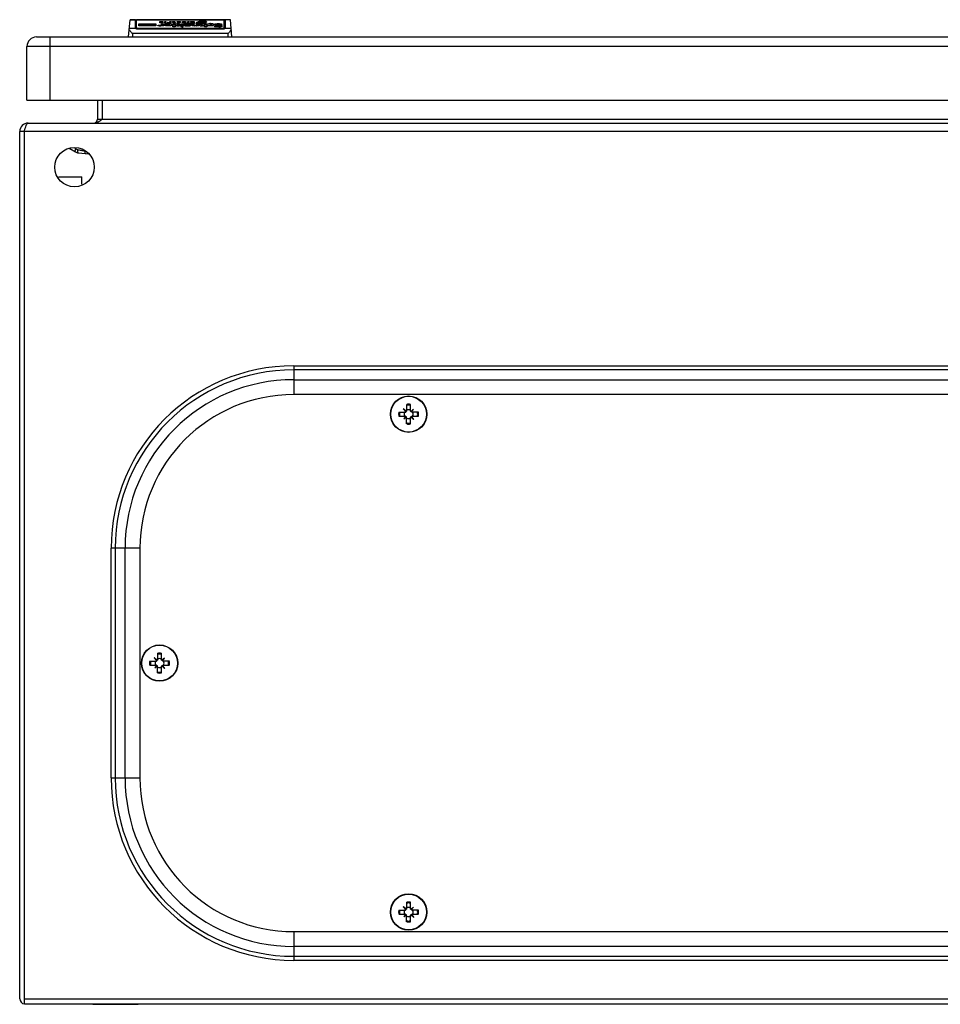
# Model space of a CAD drawing. Header units: millimetres. Extents: x 75 to 575, y 321 to 578.
# Tile 1 of 2: x 75 to 315, y 321 to 578. Entities that reach past the tile are written whole.
import ezdxf

# ---------------------------------------------------------------- set-up
doc = ezdxf.new("R2010")
doc.units = ezdxf.units.MM
doc.header["$LTSCALE"] = 58.267283
doc.layers.get('0').update_dxf_attribs({"linetype": 'CONTINUOUS'})
for name, color, linetype in [('00_COMPONENTS_7', 7, 'CONTINUOUS'), ('PART', 7, 'CONTINUOUS'), ('PART_1', 7, 'CONTINUOUS')]:
    doc.layers.add(name, color=color, linetype=linetype)

msp = doc.modelspace()

# ---------------------------------------------------------------- linework, layer by layer
at = {"color": 7, "linetype": 'Continuous'}
for p, q in [((103.17, 573.18), (103.56, 577.68)), ((103.56, 577.68), (128.12, 577.68)), ((104.97, 577.61), (103.56, 577.61)), ((104.97, 575.53), (104.97, 577.68)), ((105.22, 575.33), (105.22, 577.68)), ((128.12, 577.61), (105.22, 577.61)), ((105.86, 576.05), (105.86, 576.63)), ((105.86, 576.63), (110.26, 576.63)), ((110.26, 576.22), (105.86, 576.22)), ((110.26, 576.05), (105.86, 576.05)), ((110.26, 576.63), (110.26, 576.05)), ((111.02, 576.26), (111.02, 576.06)), ((111.02, 576.26), (111.33, 576.23)), ((111.33, 577.22), (111.69, 577.23)), ((111.33, 577.13), (111.33, 577.22)), ((111.59, 577.15), (111.33, 577.13)), ((111.33, 576.89), (111.33, 576.99)), ((111.33, 576.99), (111.64, 576.96)), ((111.59, 576.88), (111.33, 576.89)), ((111.33, 576.05), (111.33, 576.23)), ((111.64, 576.96), (111.64, 576.88)), ((111.64, 576.96), (111.74, 576.96)), ((111.69, 577.15), (111.69, 577.23)), ((111.74, 576.05), (111.69, 576.17)), ((111.74, 576.88), (111.74, 576.96)), ((111.74, 576.05), (111.74, 576.63)), ((111.74, 576.63), (112.35, 576.63)), ((112.35, 576.22), (111.74, 576.22)), ((112.35, 576.05), (111.74, 576.05)), ((111.94, 577.05), (111.94, 576.91)), ((112.35, 576.63), (112.35, 576.05)), ((112.61, 576.44), (112.61, 576.55)), ((112.61, 576.38), (113.89, 576.39)), ((112.61, 576.33), (112.61, 576.38)), ((112.66, 576.89), (112.66, 577.22)), ((112.66, 577.22), (112.92, 577.22)), ((112.92, 576.89), (112.66, 576.89)), ((112.66, 576.76), (112.66, 576.83)), ((112.66, 576.83), (112.92, 576.83)), ((112.81, 576.76), (112.66, 576.76)), ((112.92, 576.8), (112.81, 576.76)), ((112.92, 577.22), (112.92, 576.89)), ((112.92, 576.83), (112.92, 576.8)), ((113.17, 576.07), (113.17, 576.28)), ((113.89, 576.28), (113.17, 576.28)), ((113.37, 576.52), (113.22, 576.52)), ((113.37, 576.92), (113.53, 576.99)), ((113.48, 576.65), (113.48, 576.52)), ((113.53, 576.99), (113.53, 576.88)), ((113.53, 576.99), (113.73, 576.96)), ((113.53, 576.17), (113.53, 576.04)), ((113.73, 576.89), (113.73, 576.96)), ((113.89, 576.07), (113.89, 576.39)), ((113.94, 576.89), (113.94, 577.22)), ((113.94, 577.22), (114.19, 577.22)), ((114.19, 576.89), (113.94, 576.89)), ((114.19, 577.22), (114.19, 576.89)), ((114.5, 576.38), (114.5, 576.31)), ((114.65, 577.22), (114.96, 577.23)), ((114.65, 577.13), (114.65, 577.22)), ((114.91, 577.15), (114.65, 577.13)), ((114.7, 576.89), (114.7, 576.96)), ((114.7, 576.96), (115.01, 576.96)), ((115.01, 576.89), (114.7, 576.89)), ((114.7, 575.78), (114.7, 576.63)), ((114.7, 576.63), (115.32, 576.63)), ((115.32, 576.22), (114.7, 576.22)), ((115.01, 577.12), (114.91, 577.15)), ((114.96, 577.13), (114.96, 577.23)), ((115.01, 576.81), (115.01, 577.12)), ((115.42, 576.94), (115.01, 576.81)), ((115.27, 577.1), (115.27, 576.89)), ((115.27, 576.96), (115.42, 576.94)), ((115.32, 576.6), (115.78, 576.65)), ((115.32, 576.63), (115.32, 575.78)), ((115.32, 576.2), (115.62, 576.18)), ((115.78, 576.04), (115.32, 576.07)), ((115.62, 576.05), (115.62, 576.18)), ((115.78, 576.5), (115.78, 576.65)), ((115.88, 577.22), (116.24, 577.23)), ((115.88, 577.13), (115.88, 577.22)), ((116.24, 577.15), (115.88, 577.13)), ((115.93, 576.89), (115.93, 576.99)), ((115.93, 576.99), (116.24, 576.96)), ((116.18, 576.88), (115.93, 576.89)), ((116.03, 576.36), (116.03, 576.05)), ((116.24, 577.15), (116.24, 577.23)), ((116.49, 577.09), (116.24, 577.15)), ((116.24, 576.88), (116.24, 576.96)), ((116.49, 576.89), (116.49, 577.09)), ((116.64, 576.36), (116.64, 576.33)), ((116.75, 577.09), (116.75, 577.02)), ((116.8, 576.05), (116.8, 576.63)), ((116.8, 576.63), (117.41, 576.63)), ((117.41, 576.22), (116.8, 576.22)), ((117.41, 576.05), (116.8, 576.05)), ((117.21, 577.07), (117.92, 577.07)), ((117.26, 577.2), (117.67, 577.23)), ((117.26, 577.12), (117.26, 577.2)), ((117.62, 577.15), (117.26, 577.12)), ((117.31, 575.99), (117.31, 575.8)), ((117.31, 575.99), (117.46, 575.94)), ((117.41, 576.63), (117.41, 576.05)), ((117.46, 577.01), (117.46, 576.9)), ((117.46, 577.01), (117.62, 576.96)), ((117.92, 577.01), (117.46, 577.01)), ((117.46, 575.94), (117.46, 575.91)), ((117.72, 577.15), (117.62, 577.15)), ((117.62, 576.96), (117.62, 576.88)), ((117.62, 576.96), (117.77, 576.96)), ((117.62, 576.44), (117.62, 576.55)), ((117.62, 576.31), (117.62, 576.38)), ((117.62, 576.38), (118.89, 576.38)), ((117.67, 577.15), (117.67, 577.23)), ((117.77, 576.96), (117.92, 577.01)), ((117.77, 576.96), (117.77, 576.88)), ((117.92, 576.9), (117.92, 577.07)), ((118.18, 576.07), (118.18, 576.28)), ((118.84, 576.28), (118.18, 576.28)), ((118.38, 576.52), (118.28, 576.52)), ((118.48, 576.65), (118.48, 576.52)), ((118.53, 576.17), (118.53, 576.04)), ((118.64, 576.72), (118.64, 577.22)), ((118.64, 577.22), (118.89, 577.22)), ((118.89, 576.8), (118.64, 576.8)), ((118.89, 576.72), (118.64, 576.72)), ((118.84, 576.28), (118.84, 576.05)), ((118.89, 577.22), (118.89, 576.72)), ((118.89, 576.05), (118.89, 576.38)), ((119.35, 577.15), (119.35, 577.22)), ((119.35, 577.22), (120.27, 577.22)), ((120.02, 577.15), (119.35, 577.15)), ((119.35, 576.72), (119.35, 576.8)), ((119.35, 576.8), (120.27, 576.8)), ((120.27, 576.72), (119.35, 576.72)), ((119.4, 576.92), (119.4, 577.01)), ((119.4, 577.01), (120.02, 577.01)), ((120.02, 576.92), (119.4, 576.92)), ((119.51, 576.39), (119.51, 576.33)), ((119.71, 576.22), (119.71, 576.63)), ((119.71, 576.63), (120.27, 576.63)), ((120.27, 576.22), (119.71, 576.22)), ((120.02, 576.72), (120.02, 577.15)), ((120.27, 577.22), (120.27, 576.72)), ((120.27, 576.05), (120.27, 576.63)), ((120.48, 576.18), (120.48, 576.04)), ((120.48, 576.18), (120.63, 576.18)), ((120.63, 576.18), (120.94, 576.28)), ((120.63, 576.18), (120.63, 576.06)), ((120.83, 576.76), (120.83, 576.88)), ((120.83, 576.88), (121.34, 576.88)), ((120.94, 576.92), (120.99, 577.01)), ((121.45, 576.92), (120.94, 576.92)), ((120.94, 576.05), (120.94, 576.54)), ((121.55, 576.05), (120.94, 576.05)), ((120.99, 577.01), (120.99, 576.92)), ((120.99, 577.01), (121.45, 577.01)), ((121.55, 577.07), (121.14, 577.07)), ((121.29, 576.8), (121.24, 576.72)), ((121.24, 576.72), (121.24, 576.55)), ((121.24, 576.72), (121.86, 576.72)), ((121.7, 576.8), (121.29, 576.8)), ((121.34, 576.88), (121.45, 576.92)), ((121.34, 576.88), (121.34, 576.8)), ((121.45, 577.01), (121.55, 577.04)), ((121.45, 577.01), (121.45, 576.8)), ((121.55, 576.8), (121.55, 577.07)), ((121.8, 576.54), (121.55, 576.54)), ((121.55, 576.46), (121.55, 576.05)), ((121.86, 576.96), (121.7, 576.8)), ((121.75, 576.46), (122.37, 576.51)), ((121.75, 576.23), (121.75, 576.46)), ((121.86, 576.54), (121.86, 576.72)), ((122.37, 576.09), (122.12, 576.07)), ((122.37, 576.05), (122.37, 576.51)), ((122.47, 577.34), (122.47, 577.17)), ((122.47, 577.34), (122.88, 577.34)), ((122.57, 577.07), (122.57, 576.65)), ((122.62, 576.18), (122.62, 576.05)), ((122.88, 576.86), (122.83, 576.81)), ((122.83, 576.81), (122.83, 576.69)), ((122.83, 576.81), (123.13, 576.8)), ((122.88, 577.18), (122.88, 577.34)), ((123.24, 576.86), (122.88, 576.86)), ((123.08, 577.18), (122.93, 577.18)), ((122.98, 577.01), (122.93, 576.94)), ((122.93, 576.94), (122.93, 576.86)), ((122.93, 576.94), (123.39, 576.92)), ((123.39, 577.01), (122.98, 577.01)), ((122.98, 575.78), (122.98, 576.63)), ((122.98, 576.63), (123.59, 576.63)), ((123.59, 576.22), (122.98, 576.22)), ((123.08, 577.18), (123.08, 577.01)), ((123.49, 577.04), (123.39, 577.01)), ((123.49, 577.12), (123.49, 577.04)), ((123.59, 576.63), (123.59, 575.78)), ((123.75, 576.47), (123.75, 576.59)), ((124.21, 576.51), (123.75, 576.47)), ((123.8, 576.07), (123.8, 576.23)), ((123.8, 576.23), (124.26, 576.18)), ((124.46, 576.04), (123.8, 576.07)), ((124.26, 576.05), (124.26, 576.18)), ((124.41, 576.65), (124.41, 576.49)), ((124.82, 576.34), (124.82, 576.06)), ((125.43, 576.38), (125.43, 576.3)), ((125.53, 576.38), (125.53, 576.43)), ((125.69, 576.22), (125.53, 576.38)), ((125.64, 575.86), (125.69, 576.02)), ((125.69, 575.84), (125.69, 576.02)), ((126.25, 576.41), (126.25, 576.13)), ((126.71, 576.47), (126.56, 576.47)), ((126.61, 576.65), (126.61, 576.47)), ((126.61, 575.94), (126.86, 575.97)), ((126.61, 575.94), (126.61, 575.78)), ((126.86, 575.79), (126.86, 576.01)), ((127.27, 576.23), (127.27, 575.83)), ((127.53, 576.55), (127.48, 576.38)), ((127.58, 576.07), (127.58, 575.99)), ((128.12, 575.33), (128.12, 577.68)), ((129.77, 577.68), (128.12, 577.68)), ((128.37, 577.68), (128.37, 575.53)), ((129.78, 577.61), (128.37, 577.61)), ((130.17, 573.18), (129.77, 577.68)), ((103.37, 575.48), (104.99, 575.48)), ((104.17, 574.05), (104.17, 573.18)), ((129.17, 574.05), (104.17, 574.05)), ((105.25, 575.48), (128.08, 575.48)), ((105.57, 575.4), (105.57, 575.25)), ((127.77, 575.4), (105.57, 575.4)), ((105.57, 575.25), (127.77, 575.25)), ((115.32, 575.78), (114.7, 575.78)), ((116.8, 575.81), (116.8, 575.89)), ((116.9, 575.78), (116.8, 575.81)), ((117.05, 575.78), (116.9, 575.78)), ((123.59, 575.78), (122.98, 575.78)), ((126.76, 575.78), (126.45, 575.78)), ((127.77, 575.25), (127.77, 575.4)), ((128.35, 575.48), (129.97, 575.48)), ((129.17, 573.18), (129.17, 574.05)), ((87.8, 544.03), (87.8, 544.04)), ((87.81, 544.03), (89.29, 543.17)), ((90.1, 542.91), (92.74, 542.66)), ((91.83, 543.3), (91.83, 543.31)), ((92.47, 542.68), (92.49, 542.95)), ((93.85, 320.57), (105.69, 320.57))]:
    msp.add_line(p, q, dxfattribs=at)
msp.add_lwpolyline([(87.8, 544.03), (87.84, 544.01), (87.94, 543.95)], dxfattribs=at)
for centre, radius, start, end in [((117.63, 577.77), 0.896, 256.948, 258.528), ((117.75, 577.99), 1.1, 279.1817, 280.1245), ((118.38, 571.26), 4.97, 84.0152, 84.692), ((118.65, 578.56), 2.52, 274.3698, 275.5382), ((120.7, 581.63), 5.6, 265.5588, 266.6204), ((121.5, 578.12), 2.08, 254.4247, 254.7894), ((121.55, 580.54), 4.01, 268.5658, 270.0288), ((122.5, 573.49), 3.44, 105.8641, 106.0442), ((122.48, 573.53), 3.39, 103.5921, 105.8683), ((122.48, 573.56), 3.37, 102.6869, 103.5924), ((121.8, 579.94), 3.41, 270.0009, 270.8652), ((122.68, 581.51), 5.47, 266.7554, 267.8388), ((121.94, 577.01), 0.725, 327.916, 330.3794), ((122.57, 580.48), 3.83, 269.9507, 271.6124), ((121.71, 580.41), 3.89, 286.7064, 287.2815), ((121.7, 580.48), 3.95, 287.2834, 288.3231), ((121.66, 580.58), 4.06, 288.3276, 290.5533), ((121.62, 580.69), 4.17, 290.5511, 291.2438), ((118.17, 525.74), 51.04, 80.8914, 81.5299), ((126.49, 582.59), 6.82, 272.3093, 273.1792), ((131.11, 606.25), 30.67, 262.0446, 262.6962), ((89.82, 547.12), 3.68, 236.8301, 240.0076), ((90.29, 544.9), 2, 240, 264.5), ((91.31, 540.01), 3.33, 80.0845, 81.0318)]:
    msp.add_arc(centre, radius, start, end, dxfattribs=at)
for centre, major_axis, start_param, end_param in [((105.57, 577.35), (0.6, 0), 2.216036, 3.141593), ((127.77, 577.35), (0.6, 0), 0, 0.923126), ((105.57, 575.53), (0.6, 0), -3.141593, -2.886514), ((105.57, 575.53), (0.35, 0), -3.141593, -2.694273), ((127.77, 575.53), (0.35, 0), -0.44732, 0), ((127.77, 575.53), (0.6, 0), -0.255078, 0)]:
    msp.add_ellipse(centre, major_axis=major_axis, ratio=0.315556, start_param=start_param, end_param=end_param, dxfattribs=at)
for points, knots in [([(110.82, 576.1), (110.84, 576.13), (110.87, 576.18), (110.94, 576.24), (110.99, 576.26), (111.02, 576.26)], [0, 0, 0, 0, 0.393216, 0.627187, 1, 1, 1, 1]), ([(111.18, 576.04), (111.14, 576.04), (111.09, 576.05), (111.03, 576.06), (110.98, 576.06), (110.93, 576.07), (110.89, 576.08), (110.86, 576.08), (110.84, 576.09), (110.83, 576.09), (110.82, 576.1), (110.82, 576.1)], [0, 0, 0, 0, 0.275198, 0.411287, 0.545786, 0.677797, 0.805327, 0.865946, 0.922448, 0.970561, 1, 1, 1, 1]), ([(111.18, 576.04), (111.24, 576.04), (111.35, 576.05), (111.48, 576.07), (111.58, 576.09), (111.64, 576.11), (111.69, 576.14), (111.69, 576.17)], [0, 0, 0, 0, 0.318153, 0.618139, 0.752823, 0.866859, 1, 1, 1, 1]), ([(111.33, 576.23), (111.4, 576.24), (111.51, 576.25), (111.64, 576.29), (111.73, 576.35), (111.74, 576.4), (111.74, 576.43)], [0, 0, 0, 0, 0.3931, 0.686451, 0.86749, 1, 1, 1, 1]), ([(111.94, 577.05), (111.94, 577.06), (111.94, 577.08), (111.92, 577.1), (111.89, 577.12), (111.82, 577.14), (111.72, 577.15), (111.63, 577.15), (111.59, 577.15)], [0, 0, 0, 0, 0.053888, 0.119201, 0.210176, 0.334206, 0.65187, 1, 1, 1, 1]), ([(111.95, 576.9), (111.92, 576.9), (111.8, 576.88), (111.68, 576.88), (111.59, 576.88)], [0, 0, 0, 0, 0.237576, 1, 1, 1, 1]), ([(111.69, 577.23), (111.76, 577.23), (111.88, 577.23), (112.04, 577.19), (112.15, 577.13), (112.19, 577.08), (112.2, 577.05)], [0, 0, 0, 0, 0.371196, 0.665987, 0.860433, 1, 1, 1, 1]), ([(111.74, 576.96), (111.79, 576.96), (111.86, 576.99), (111.92, 577.03), (111.94, 577.05)], [0, 0, 0, 0, 0.603146, 1, 1, 1, 1]), ([(112.2, 577.05), (112.2, 577.04), (112.18, 576.99), (112.09, 576.93), (112, 576.91), (111.95, 576.9)], [0, 0, 0, 0, 0.145899, 0.465865, 1, 1, 1, 1]), ([(112.61, 576.55), (112.67, 576.57), (112.8, 576.61), (113.09, 576.64), (113.32, 576.65), (113.48, 576.65)], [0, 0, 0, 0, 0.213482, 0.462386, 1, 1, 1, 1]), ([(113.22, 576.52), (113.17, 576.52), (113.06, 576.51), (112.86, 576.49), (112.71, 576.46), (112.61, 576.44)], [0, 0, 0, 0, 0.266361, 0.518251, 1, 1, 1, 1]), ([(113.17, 576.07), (113.09, 576.08), (112.94, 576.1), (112.78, 576.15), (112.68, 576.2), (112.64, 576.24), (112.61, 576.28), (112.61, 576.31), (112.61, 576.33)], [0, 0, 0, 0, 0.368857, 0.665365, 0.776534, 0.864475, 0.936028, 1, 1, 1, 1]), ([(113.53, 576.17), (113.48, 576.17), (113.39, 576.17), (113.28, 576.19), (113.22, 576.21), (113.18, 576.24), (113.17, 576.26), (113.17, 576.28)], [0, 0, 0, 0, 0.365499, 0.68177, 0.79665, 0.881126, 1, 1, 1, 1]), ([(113.53, 576.04), (113.5, 576.04), (113.38, 576.05), (113.26, 576.06), (113.17, 576.07)], [0, 0, 0, 0, 0.254767, 1, 1, 1, 1]), ([(113.58, 576.88), (113.56, 576.88), (113.52, 576.88), (113.47, 576.89), (113.43, 576.9), (113.4, 576.91), (113.39, 576.91), (113.37, 576.92), (113.37, 576.92)], [0, 0, 0, 0, 0.294635, 0.578579, 0.712734, 0.836348, 0.938736, 1, 1, 1, 1]), ([(113.89, 576.39), (113.84, 576.44), (113.72, 576.49), (113.55, 576.52), (113.43, 576.52), (113.37, 576.52)], [0, 0, 0, 0, 0.377008, 0.668643, 1, 1, 1, 1]), ([(114.5, 576.38), (114.5, 576.4), (114.48, 576.44), (114.42, 576.5), (114.32, 576.54), (114.18, 576.58), (114.02, 576.61), (113.79, 576.64), (113.6, 576.65), (113.48, 576.65)], [0, 0, 0, 0, 0.053594, 0.12356, 0.222797, 0.351564, 0.501125, 0.662453, 1, 1, 1, 1]), ([(113.53, 576.17), (113.57, 576.17), (113.66, 576.17), (113.78, 576.2), (113.86, 576.24), (113.89, 576.28)], [0, 0, 0, 0, 0.355569, 0.644256, 1, 1, 1, 1]), ([(113.89, 576.06), (113.86, 576.06), (113.74, 576.05), (113.62, 576.04), (113.53, 576.04)], [0, 0, 0, 0, 0.245695, 1, 1, 1, 1]), ([(113.94, 576.92), (113.91, 576.92), (113.79, 576.89), (113.67, 576.88), (113.58, 576.88)], [0, 0, 0, 0, 0.224312, 1, 1, 1, 1]), ([(113.73, 576.96), (113.76, 576.96), (113.82, 576.97), (113.88, 576.99), (113.91, 577.02), (113.93, 577.04), (113.94, 577.06), (113.94, 577.07)], [0, 0, 0, 0, 0.384913, 0.610497, 0.77494, 0.896424, 1, 1, 1, 1]), ([(114.28, 576.13), (114.22, 576.15), (114.09, 576.18), (113.95, 576.2), (113.88, 576.21)], [0, 0, 0, 0, 0.46886, 1, 1, 1, 1]), ([(114.5, 576.31), (114.5, 576.3), (114.49, 576.27), (114.46, 576.22), (114.41, 576.19), (114.3, 576.14), (114.13, 576.09), (113.97, 576.07), (113.89, 576.06)], [0, 0, 0, 0, 0.060832, 0.131197, 0.221108, 0.336516, 0.638501, 1, 1, 1, 1]), ([(114.96, 577.23), (115, 577.23), (115.08, 577.22), (115.17, 577.19), (115.22, 577.17), (115.25, 577.14), (115.27, 577.12), (115.27, 577.1)], [0, 0, 0, 0, 0.363978, 0.666319, 0.780752, 0.870364, 1, 1, 1, 1]), ([(115.32, 576.46), (115.33, 576.47), (115.37, 576.49), (115.44, 576.5), (115.53, 576.5), (115.59, 576.51), (115.62, 576.51)], [0, 0, 0, 0, 0.162817, 0.415388, 0.703776, 1, 1, 1, 1]), ([(116.03, 576.36), (116.03, 576.38), (116.02, 576.43), (115.93, 576.48), (115.79, 576.5), (115.68, 576.51), (115.62, 576.51)], [0, 0, 0, 0, 0.121624, 0.306754, 0.619534, 1, 1, 1, 1]), ([(115.62, 576.18), (115.69, 576.18), (115.78, 576.19), (115.89, 576.21), (115.96, 576.24), (116.02, 576.29), (116.03, 576.34), (116.03, 576.36)], [0, 0, 0, 0, 0.403239, 0.570933, 0.699996, 0.871356, 1, 1, 1, 1]), ([(115.78, 576.65), (115.89, 576.65), (116.1, 576.64), (116.38, 576.58), (116.56, 576.49), (116.63, 576.4), (116.64, 576.36)], [0, 0, 0, 0, 0.366883, 0.664195, 0.861459, 1, 1, 1, 1]), ([(115.78, 576.04), (115.8, 576.04), (115.88, 576.04), (115.97, 576.04), (116.03, 576.05)], [0, 0, 0, 0, 0.252786, 1, 1, 1, 1]), ([(116.03, 576.05), (116.12, 576.06), (116.26, 576.08), (116.43, 576.13), (116.55, 576.2), (116.62, 576.28), (116.64, 576.33)], [0, 0, 0, 0, 0.372545, 0.591494, 0.759132, 1, 1, 1, 1]), ([(116.42, 576.14), (116.39, 576.15), (116.27, 576.19), (116.14, 576.21), (116.03, 576.22)], [0, 0, 0, 0, 0.208079, 1, 1, 1, 1]), ([(116.49, 576.89), (116.47, 576.89), (116.37, 576.88), (116.26, 576.88), (116.18, 576.88)], [0, 0, 0, 0, 0.24253, 1, 1, 1, 1]), ([(116.24, 577.23), (116.3, 577.23), (116.39, 577.22), (116.51, 577.21), (116.59, 577.19), (116.66, 577.17), (116.71, 577.15), (116.74, 577.12), (116.75, 577.1), (116.75, 577.09)], [0, 0, 0, 0, 0.341316, 0.50328, 0.652146, 0.778987, 0.87627, 0.945686, 1, 1, 1, 1]), ([(116.24, 576.96), (116.26, 576.96), (116.29, 576.96), (116.36, 576.96), (116.41, 576.97), (116.46, 577), (116.49, 577.02), (116.49, 577.04), (116.49, 577.05)], [0, 0, 0, 0, 0.19705, 0.387446, 0.631654, 0.798378, 0.909116, 1, 1, 1, 1]), ([(116.75, 577.02), (116.75, 577.01), (116.74, 576.97), (116.68, 576.94), (116.6, 576.91), (116.53, 576.9), (116.49, 576.89)], [0, 0, 0, 0, 0.137351, 0.328389, 0.620176, 1, 1, 1, 1]), ([(116.8, 575.89), (116.86, 575.93), (117.03, 575.98), (117.21, 575.99), (117.31, 575.99)], [0, 0, 0, 0, 0.411288, 1, 1, 1, 1]), ([(117.43, 576.9), (117.39, 576.91), (117.33, 576.93), (117.25, 576.97), (117.21, 577.02), (117.21, 577.05), (117.21, 577.07)], [0, 0, 0, 0, 0.377088, 0.645926, 0.838471, 1, 1, 1, 1]), ([(117.56, 576.88), (117.55, 576.88), (117.52, 576.88), (117.48, 576.89), (117.45, 576.89)], [0, 0, 0, 0, 0.259245, 1, 1, 1, 1]), ([(117.92, 576.9), (117.9, 576.89), (117.78, 576.88), (117.66, 576.88), (117.56, 576.88)], [0, 0, 0, 0, 0.238279, 1, 1, 1, 1]), ([(117.62, 576.55), (117.67, 576.57), (117.81, 576.61), (118.1, 576.64), (118.33, 576.65), (118.48, 576.65)], [0, 0, 0, 0, 0.213482, 0.462386, 1, 1, 1, 1]), ([(118.28, 576.52), (118.22, 576.52), (118, 576.51), (117.78, 576.47), (117.62, 576.44)], [0, 0, 0, 0, 0.268757, 1, 1, 1, 1]), ([(117.62, 576.31), (117.62, 576.3), (117.62, 576.27), (117.65, 576.23), (117.69, 576.19), (117.79, 576.14), (117.96, 576.1), (118.1, 576.08), (118.17, 576.07)], [0, 0, 0, 0, 0.062322, 0.133539, 0.223098, 0.337067, 0.636439, 1, 1, 1, 1]), ([(117.67, 577.23), (117.73, 577.23), (117.86, 577.21), (118.01, 577.19), (118.1, 577.15), (118.15, 577.12), (118.17, 577.09), (118.18, 577.06), (118.18, 577.05)], [0, 0, 0, 0, 0.355432, 0.665062, 0.784525, 0.87486, 0.942631, 1, 1, 1, 1]), ([(117.92, 577.07), (117.91, 577.08), (117.85, 577.12), (117.78, 577.15), (117.72, 577.15)], [0, 0, 0, 0, 0.189905, 1, 1, 1, 1]), ([(118.18, 577.05), (118.18, 577.04), (118.17, 577), (118.12, 576.96), (118.04, 576.92), (117.98, 576.91), (117.94, 576.9)], [0, 0, 0, 0, 0.149891, 0.339697, 0.61815, 1, 1, 1, 1]), ([(118.17, 576.07), (118.21, 576.06), (118.34, 576.05), (118.48, 576.04), (118.59, 576.04)], [0, 0, 0, 0, 0.244324, 1, 1, 1, 1]), ([(118.53, 576.17), (118.49, 576.17), (118.4, 576.17), (118.29, 576.19), (118.22, 576.21), (118.19, 576.24), (118.18, 576.26), (118.18, 576.28)], [0, 0, 0, 0, 0.365499, 0.68177, 0.79665, 0.881126, 1, 1, 1, 1]), ([(118.89, 576.38), (118.85, 576.43), (118.74, 576.49), (118.56, 576.52), (118.44, 576.52), (118.38, 576.52)], [0, 0, 0, 0, 0.354239, 0.65228, 1, 1, 1, 1]), ([(118.48, 576.65), (118.6, 576.65), (118.84, 576.63), (119.11, 576.6), (119.31, 576.55), (119.42, 576.51), (119.49, 576.46), (119.51, 576.41), (119.51, 576.39)], [0, 0, 0, 0, 0.328186, 0.634941, 0.767206, 0.872849, 0.946932, 1, 1, 1, 1]), ([(118.53, 576.17), (118.58, 576.17), (118.66, 576.17), (118.76, 576.19), (118.83, 576.23), (118.84, 576.27), (118.84, 576.28)], [0, 0, 0, 0, 0.384265, 0.694124, 0.877114, 1, 1, 1, 1]), ([(118.59, 576.04), (118.65, 576.04), (118.74, 576.04), (118.82, 576.05), (118.84, 576.05)], [0, 0, 0, 0, 0.753062, 1, 1, 1, 1]), ([(118.89, 576.05), (118.98, 576.06), (119.13, 576.08), (119.32, 576.15), (119.44, 576.23), (119.49, 576.3), (119.51, 576.33)], [0, 0, 0, 0, 0.369723, 0.651193, 0.849642, 1, 1, 1, 1]), ([(119.27, 576.14), (119.25, 576.15), (119.12, 576.18), (118.99, 576.19), (118.9, 576.2)], [0, 0, 0, 0, 0.22896, 1, 1, 1, 1]), ([(120.27, 576.05), (120.2, 576.05), (120.1, 576.06), (119.97, 576.08), (119.89, 576.1), (119.81, 576.12), (119.76, 576.15), (119.72, 576.18), (119.71, 576.2), (119.71, 576.22)], [0, 0, 0, 0, 0.336085, 0.494656, 0.641283, 0.76911, 0.870824, 0.94448, 1, 1, 1, 1]), ([(120.27, 576.33), (120.27, 576.31), (120.28, 576.28), (120.31, 576.24), (120.38, 576.2), (120.44, 576.19), (120.48, 576.18)], [0, 0, 0, 0, 0.153969, 0.332282, 0.591815, 1, 1, 1, 1]), ([(120.94, 576.12), (120.85, 576.1), (120.66, 576.06), (120.47, 576.04), (120.37, 576.04)], [0, 0, 0, 0, 0.472413, 1, 1, 1, 1]), ([(121.24, 576.55), (121.21, 576.56), (121.14, 576.56), (121.04, 576.58), (120.95, 576.61), (120.88, 576.66), (120.84, 576.71), (120.83, 576.75), (120.83, 576.76)], [0, 0, 0, 0, 0.203684, 0.388965, 0.616152, 0.779397, 0.898636, 1, 1, 1, 1]), ([(120.94, 576.54), (120.98, 576.53), (121.18, 576.48), (121.39, 576.46), (121.55, 576.46)], [0, 0, 0, 0, 0.220924, 1, 1, 1, 1]), ([(121.28, 576.05), (121.25, 576.06), (121.14, 576.07), (121.03, 576.09), (120.95, 576.12)], [0, 0, 0, 0, 0.269503, 1, 1, 1, 1]), ([(121.14, 577.07), (121.32, 577.15), (121.76, 577.29), (122.21, 577.34), (122.47, 577.34)], [0, 0, 0, 0, 0.43464, 1, 1, 1, 1]), ([(121.45, 576.54), (121.43, 576.54), (121.36, 576.54), (121.29, 576.55), (121.24, 576.55)], [0, 0, 0, 0, 0.25371, 1, 1, 1, 1]), ([(121.75, 576.23), (121.75, 576.22), (121.76, 576.19), (121.8, 576.15), (121.86, 576.12), (121.93, 576.1), (122.03, 576.08), (122.17, 576.06), (122.29, 576.05), (122.37, 576.04)], [0, 0, 0, 0, 0.055511, 0.1252, 0.221093, 0.345662, 0.492958, 0.654858, 1, 1, 1, 1]), ([(122.93, 577.18), (122.81, 577.18), (122.56, 577.18), (122.27, 577.16), (122.06, 577.12), (121.95, 577.08), (121.87, 577.02), (121.86, 576.98), (121.86, 576.96)], [0, 0, 0, 0, 0.323897, 0.634204, 0.769907, 0.876596, 0.948775, 1, 1, 1, 1]), ([(122.57, 577.07), (122.52, 576.99), (122.41, 576.85), (122.15, 576.74), (121.97, 576.72), (121.86, 576.72)], [0, 0, 0, 0, 0.346147, 0.60475, 1, 1, 1, 1]), ([(122.83, 576.69), (122.76, 576.67), (122.44, 576.59), (122.11, 576.54), (121.86, 576.54)], [0, 0, 0, 0, 0.219517, 1, 1, 1, 1]), ([(122.37, 576.3), (122.37, 576.28), (122.38, 576.25), (122.44, 576.22), (122.52, 576.2), (122.59, 576.19), (122.62, 576.18)], [0, 0, 0, 0, 0.130559, 0.325187, 0.62531, 1, 1, 1, 1]), ([(122.98, 576.12), (122.9, 576.1), (122.73, 576.06), (122.56, 576.05), (122.47, 576.04)], [0, 0, 0, 0, 0.468886, 1, 1, 1, 1]), ([(123.08, 577.18), (123.08, 577.17), (123.07, 577.15), (123.04, 577.13), (122.99, 577.11), (122.92, 577.09), (122.84, 577.08), (122.72, 577.07), (122.63, 577.07), (122.57, 577.07)], [0, 0, 0, 0, 0.051619, 0.122572, 0.226478, 0.360669, 0.512654, 0.672628, 1, 1, 1, 1]), ([(122.62, 576.18), (122.69, 576.19), (122.81, 576.21), (122.93, 576.25), (122.98, 576.28)], [0, 0, 0, 0, 0.568531, 1, 1, 1, 1]), ([(122.88, 577.34), (122.96, 577.34), (123.12, 577.34), (123.31, 577.29), (123.44, 577.21), (123.48, 577.15), (123.49, 577.12)], [0, 0, 0, 0, 0.379347, 0.673856, 0.863321, 1, 1, 1, 1]), ([(123.39, 576.92), (123.38, 576.92), (123.34, 576.88), (123.28, 576.86), (123.24, 576.86)], [0, 0, 0, 0, 0.189217, 1, 1, 1, 1]), ([(123.75, 576.59), (123.75, 576.59), (123.77, 576.6), (123.79, 576.61), (123.83, 576.62), (123.89, 576.62), (123.96, 576.63), (124.05, 576.64), (124.14, 576.64), (124.26, 576.65), (124.35, 576.65), (124.41, 576.65)], [0, 0, 0, 0, 0.028828, 0.079607, 0.138852, 0.201501, 0.331116, 0.463317, 0.596722, 0.730789, 1, 1, 1, 1]), ([(124.82, 576.34), (124.82, 576.36), (124.81, 576.38), (124.77, 576.42), (124.71, 576.44), (124.63, 576.47), (124.53, 576.48), (124.39, 576.5), (124.28, 576.5), (124.21, 576.51)], [0, 0, 0, 0, 0.05336, 0.123977, 0.224575, 0.354347, 0.503992, 0.664675, 1, 1, 1, 1]), ([(124.26, 576.18), (124.32, 576.19), (124.45, 576.2), (124.6, 576.22), (124.71, 576.25), (124.77, 576.28), (124.81, 576.31), (124.82, 576.33), (124.82, 576.34)], [0, 0, 0, 0, 0.32967, 0.633637, 0.763949, 0.86928, 0.945103, 1, 1, 1, 1]), ([(125.43, 576.38), (125.43, 576.4), (125.42, 576.44), (125.35, 576.5), (125.25, 576.54), (125.12, 576.58), (124.96, 576.61), (124.72, 576.64), (124.54, 576.65), (124.41, 576.65)], [0, 0, 0, 0, 0.053594, 0.12356, 0.222797, 0.351564, 0.501125, 0.662453, 1, 1, 1, 1]), ([(124.82, 576.06), (124.79, 576.05), (124.67, 576.04), (124.55, 576.04), (124.46, 576.04)], [0, 0, 0, 0, 0.24357, 1, 1, 1, 1]), ([(125.43, 576.3), (125.38, 576.23), (125.25, 576.15), (125.03, 576.09), (124.9, 576.07), (124.82, 576.06)], [0, 0, 0, 0, 0.378604, 0.656709, 1, 1, 1, 1]), ([(125.19, 576.14), (125.16, 576.15), (125.04, 576.18), (124.92, 576.2), (124.82, 576.21)], [0, 0, 0, 0, 0.227796, 1, 1, 1, 1]), ([(125.53, 576.43), (125.53, 576.44), (125.55, 576.48), (125.59, 576.51), (125.66, 576.54), (125.76, 576.57), (125.91, 576.6), (126.08, 576.62), (126.31, 576.64), (126.49, 576.65), (126.61, 576.65)], [0, 0, 0, 0, 0.051663, 0.086978, 0.13126, 0.244913, 0.381606, 0.53013, 0.684391, 1, 1, 1, 1]), ([(125.69, 576.02), (125.84, 576), (126.14, 575.96), (126.45, 575.94), (126.61, 575.94)], [0, 0, 0, 0, 0.486303, 1, 1, 1, 1]), ([(126.25, 576.21), (126.22, 576.21), (126.12, 576.2), (126.01, 576.19), (125.94, 576.18)], [0, 0, 0, 0, 0.255338, 1, 1, 1, 1]), ([(126.25, 576.41), (126.26, 576.42), (126.3, 576.44), (126.4, 576.47), (126.49, 576.47), (126.56, 576.47)], [0, 0, 0, 0, 0.15056, 0.38475, 1, 1, 1, 1]), ([(126.25, 576.41), (126.25, 576.4), (126.26, 576.4), (126.28, 576.39), (126.31, 576.38), (126.35, 576.37), (126.4, 576.36), (126.46, 576.35), (126.53, 576.34), (126.61, 576.32), (126.73, 576.31), (126.86, 576.29), (127.04, 576.26), (127.18, 576.24), (127.27, 576.23)], [0, 0, 0, 0, 0.014532, 0.03742, 0.063913, 0.092248, 0.151872, 0.213709, 0.276836, 0.34082, 0.470477, 0.601623, 0.73376, 1, 1, 1, 1]), ([(126.83, 576.02), (126.78, 576.03), (126.69, 576.05), (126.5, 576.09), (126.35, 576.11), (126.25, 576.13)], [0, 0, 0, 0, 0.237114, 0.487658, 1, 1, 1, 1]), ([(126.61, 576.65), (126.77, 576.65), (127.08, 576.64), (127.39, 576.59), (127.53, 576.55)], [0, 0, 0, 0, 0.530236, 1, 1, 1, 1]), ([(127.48, 576.38), (127.36, 576.4), (127.1, 576.45), (126.84, 576.47), (126.71, 576.47)], [0, 0, 0, 0, 0.475476, 1, 1, 1, 1]), ([(126.86, 576.01), (126.86, 576.01), (126.86, 576.01), (126.85, 576.02), (126.84, 576.02), (126.83, 576.02)], [0, 0, 0, 0, 0.163471, 0.410922, 1, 1, 1, 1]), ([(127.58, 575.99), (127.58, 575.98), (127.57, 575.94), (127.52, 575.9), (127.45, 575.87), (127.36, 575.84), (127.25, 575.82), (127.08, 575.8), (126.95, 575.79), (126.86, 575.79)], [0, 0, 0, 0, 0.05453, 0.126195, 0.226449, 0.354518, 0.502507, 0.662551, 1, 1, 1, 1]), ([(127.27, 576.23), (127.31, 576.22), (127.38, 576.2), (127.47, 576.16), (127.54, 576.13), (127.58, 576.09), (127.58, 576.07)], [0, 0, 0, 0, 0.322561, 0.611382, 0.845393, 1, 1, 1, 1]), ([(103.34, 575.11), (103.39, 575.03), (103.52, 574.86), (103.8, 574.5), (104.02, 574.23), (104.17, 574.05)], [0, 0, 0, 0, 0.223406, 0.471313, 1, 1, 1, 1]), ([(104.99, 575.48), (105.01, 575.45), (105.09, 575.39), (105.17, 575.35), (105.22, 575.33)], [0, 0, 0, 0, 0.408872, 1, 1, 1, 1]), ([(105.22, 575.33), (105.24, 575.31), (105.35, 575.27), (105.48, 575.25), (105.57, 575.25)], [0, 0, 0, 0, 0.231508, 1, 1, 1, 1]), ([(105.57, 575.4), (105.51, 575.4), (105.4, 575.42), (105.29, 575.45), (105.25, 575.48)], [0, 0, 0, 0, 0.580192, 1, 1, 1, 1]), ([(117.05, 575.78), (117.11, 575.78), (117.21, 575.78), (117.34, 575.8), (117.41, 575.83), (117.45, 575.86), (117.46, 575.89), (117.46, 575.91)], [0, 0, 0, 0, 0.366032, 0.683214, 0.797706, 0.881454, 1, 1, 1, 1]), ([(126.45, 575.78), (126.38, 575.78), (126.27, 575.78), (126.12, 575.79), (126.01, 575.79), (125.9, 575.8), (125.8, 575.81), (125.72, 575.83), (125.66, 575.84), (125.64, 575.85), (125.64, 575.86)], [0, 0, 0, 0, 0.272108, 0.40747, 0.541643, 0.673481, 0.800522, 0.916273, 0.964569, 1, 1, 1, 1]), ([(127.77, 575.4), (127.83, 575.4), (127.94, 575.42), (128.05, 575.45), (128.08, 575.48)], [0, 0, 0, 0, 0.580216, 1, 1, 1, 1]), ([(127.77, 575.25), (127.8, 575.25), (127.92, 575.26), (128.04, 575.29), (128.12, 575.33)], [0, 0, 0, 0, 0.265359, 1, 1, 1, 1]), ([(128.12, 575.33), (128.17, 575.35), (128.25, 575.39), (128.33, 575.45), (128.35, 575.48)], [0, 0, 0, 0, 0.590757, 1, 1, 1, 1]), ([(130, 575.11), (129.94, 575.03), (129.82, 574.86), (129.54, 574.5), (129.32, 574.23), (129.17, 574.05)], [0, 0, 0, 0, 0.223414, 0.471327, 1, 1, 1, 1]), ([(89.29, 543.17), (89.28, 543.18), (89.26, 543.2), (89.24, 543.26), (89.24, 543.34), (89.25, 543.44), (89.28, 543.55), (89.33, 543.72), (89.39, 543.84), (89.43, 543.92)], [0, 0, 0, 0, 0.055621, 0.127325, 0.223592, 0.345765, 0.49151, 0.654342, 1, 1, 1, 1]), ([(89.91, 543.69), (89.78, 543.73), (89.61, 543.79), (89.46, 543.89), (89.43, 543.92)], [0, 0, 0, 0, 0.747904, 1, 1, 1, 1]), ([(90.1, 542.91), (90.08, 542.91), (90.05, 542.93), (90, 542.98), (89.96, 543.05), (89.93, 543.15), (89.91, 543.28), (89.9, 543.46), (89.9, 543.6), (89.91, 543.69)], [0, 0, 0, 0, 0.058222, 0.132697, 0.232076, 0.357269, 0.5051, 0.667585, 1, 1, 1, 1]), ([(91.83, 543.3), (91.51, 543.37), (90.87, 543.5), (90.23, 543.62), (89.91, 543.69)], [0, 0, 0, 0, 0.500109, 1, 1, 1, 1]), ([(91.97, 542.73), (91.95, 542.73), (91.91, 542.77), (91.87, 542.83), (91.84, 542.94), (91.82, 543.1), (91.83, 543.23), (91.83, 543.3)], [0, 0, 0, 0, 0.130116, 0.229832, 0.355448, 0.666464, 1, 1, 1, 1])]:
    msp.add_open_spline(points, degree=3, knots=knots, dxfattribs=at)
msp.add_open_spline([(89.43, 543.92), (89.27, 544.04), (89.1, 544.16), (88.94, 544.28)], degree=3, dxfattribs=at)
at = {"layer": '00_COMPONENTS_7', "color": 7, "linetype": 'Continuous'}
for p, q in [((146.27, 483.67), (146.27, 479.79)), ((146.27, 483.67), (503.27, 483.67)), ((503.27, 479.79), (146.27, 479.79)), ((175.54, 475.4), (174.88, 476.06)), ((175.75, 477.22), (175.75, 475.45)), ((176.78, 475.45), (176.78, 477.22)), ((177, 475.4), (177.51, 475.91)), ((173.91, 474.67), (173.66, 474.67)), ((173.72, 475.18), (175.49, 475.18)), ((173.72, 474.15), (175.49, 474.15)), ((175.54, 473.94), (175.02, 473.42)), ((175.45, 475.32), (175.31, 475.18)), ((175.31, 474.15), (175.45, 474.02)), ((175.45, 475.49), (175.45, 475.33)), ((175.45, 475.49), (175.61, 475.49)), ((175.45, 475.33), (175.45, 475.32)), ((175.45, 475.32), (175.54, 475.23)), ((175.45, 474.02), (175.54, 474.11)), ((175.45, 473.96), (175.45, 474.02)), ((175.45, 473.85), (175.45, 473.96)), ((175.45, 473.85), (175.56, 473.85)), ((175.49, 475.18), (175.54, 475.23)), ((175.54, 474.11), (175.49, 474.15)), ((175.54, 475.4), (175.54, 475.23)), ((175.71, 475.4), (175.54, 475.4)), ((175.54, 474.11), (175.54, 473.94)), ((175.54, 473.94), (175.71, 473.94)), ((175.62, 473.85), (175.56, 473.85)), ((175.62, 475.49), (175.61, 475.49)), ((175.75, 475.63), (175.62, 475.49)), ((175.62, 475.49), (175.71, 475.4)), ((175.62, 473.85), (175.71, 473.94)), ((175.62, 473.85), (175.75, 473.71)), ((175.71, 475.4), (175.75, 475.45)), ((175.75, 473.89), (175.71, 473.94)), ((175.75, 472.12), (175.75, 473.89)), ((176.92, 475.49), (176.78, 475.63)), ((176.78, 475.45), (176.83, 475.4)), ((176.83, 473.94), (176.78, 473.89)), ((176.78, 472.12), (176.78, 473.89)), ((176.78, 473.71), (176.92, 473.85)), ((176.92, 475.49), (176.83, 475.4)), ((177, 475.4), (176.83, 475.4)), ((176.92, 473.85), (176.83, 473.94)), ((176.83, 473.94), (177, 473.94)), ((176.98, 475.49), (176.92, 475.49)), ((176.93, 473.85), (176.92, 473.85)), ((177.09, 473.85), (176.93, 473.85)), ((177.09, 475.49), (176.98, 475.49)), ((177, 475.23), (177, 475.4)), ((177.09, 475.32), (177, 475.23)), ((177, 475.23), (177.05, 475.18)), ((177.05, 474.15), (177, 474.11)), ((177, 473.94), (177, 474.11)), ((177.09, 474.02), (177, 474.11)), ((177.66, 473.28), (177, 473.94)), ((178.82, 475.18), (177.05, 475.18)), ((177.05, 474.15), (178.82, 474.15)), ((177.09, 475.49), (177.09, 475.38)), ((177.09, 475.32), (177.09, 475.38)), ((177.23, 475.18), (177.09, 475.32)), ((177.09, 474.02), (177.23, 474.15)), ((177.09, 474.02), (177.09, 474.01)), ((177.09, 474.01), (177.09, 473.85)), ((178.63, 474.67), (178.87, 474.67)), ((102.27, 379.67), (102.27, 439.67)), ((106.15, 439.67), (102.27, 439.67)), ((106.15, 439.67), (106.15, 379.67)), ((110.75, 412.22), (110.75, 410.45)), ((111.78, 410.45), (111.78, 412.22)), ((108.91, 409.67), (108.66, 409.67)), ((108.72, 410.18), (110.49, 410.18)), ((108.72, 409.15), (110.49, 409.15)), ((110.54, 410.4), (109.88, 411.06)), ((110.54, 408.94), (110.02, 408.42)), ((110.45, 410.32), (110.31, 410.18)), ((110.31, 409.15), (110.45, 409.02)), ((110.45, 410.49), (110.45, 410.33)), ((110.45, 410.49), (110.61, 410.49)), ((110.45, 410.33), (110.45, 410.32)), ((110.45, 410.32), (110.54, 410.23)), ((110.45, 409.02), (110.54, 409.11)), ((110.45, 408.96), (110.45, 409.02)), ((110.45, 408.85), (110.45, 408.96)), ((110.45, 408.85), (110.56, 408.85)), ((110.49, 410.18), (110.54, 410.23)), ((110.54, 409.11), (110.49, 409.15)), ((110.54, 410.4), (110.54, 410.23)), ((110.71, 410.4), (110.54, 410.4)), ((110.54, 409.11), (110.54, 408.94)), ((110.54, 408.94), (110.71, 408.94)), ((110.62, 408.85), (110.56, 408.85)), ((110.62, 410.49), (110.61, 410.49)), ((110.75, 410.63), (110.62, 410.49)), ((110.62, 410.49), (110.71, 410.4)), ((110.62, 408.85), (110.71, 408.94)), ((110.62, 408.85), (110.75, 408.71)), ((110.71, 410.4), (110.75, 410.45)), ((110.75, 408.89), (110.71, 408.94)), ((110.75, 407.12), (110.75, 408.89)), ((111.92, 410.49), (111.78, 410.63)), ((111.78, 410.45), (111.83, 410.4)), ((111.83, 408.94), (111.78, 408.89)), ((111.78, 407.12), (111.78, 408.89)), ((111.78, 408.71), (111.92, 408.85)), ((111.92, 410.49), (111.83, 410.4)), ((112, 410.4), (111.83, 410.4)), ((111.92, 408.85), (111.83, 408.94)), ((111.83, 408.94), (112, 408.94)), ((111.98, 410.49), (111.92, 410.49)), ((111.93, 408.85), (111.92, 408.85)), ((112.09, 408.85), (111.93, 408.85)), ((112.09, 410.49), (111.98, 410.49)), ((112, 410.4), (112.51, 410.91)), ((112, 410.23), (112, 410.4)), ((112.09, 410.32), (112, 410.23)), ((112, 410.23), (112.05, 410.18)), ((112.05, 409.15), (112, 409.11)), ((112, 408.94), (112, 409.11)), ((112.09, 409.02), (112, 409.11)), ((112.66, 408.28), (112, 408.94)), ((113.82, 410.18), (112.05, 410.18)), ((112.05, 409.15), (113.82, 409.15)), ((112.09, 410.49), (112.09, 410.38)), ((112.09, 410.32), (112.09, 410.38)), ((112.23, 410.18), (112.09, 410.32)), ((112.09, 409.02), (112.23, 409.15)), ((112.09, 409.02), (112.09, 409.01)), ((112.09, 409.01), (112.09, 408.85)), ((113.63, 409.67), (113.87, 409.67)), ((102.27, 379.67), (106.15, 379.67)), ((175.75, 347.22), (175.75, 345.45)), ((176.78, 345.45), (176.78, 347.22)), ((173.91, 344.67), (173.66, 344.67)), ((173.72, 345.18), (175.49, 345.18)), ((175.54, 345.4), (174.88, 346.06)), ((175.45, 345.32), (175.31, 345.18)), ((175.45, 345.49), (175.45, 345.33)), ((175.45, 345.49), (175.61, 345.49)), ((175.45, 345.33), (175.45, 345.32)), ((175.45, 345.32), (175.54, 345.23)), ((175.49, 345.18), (175.54, 345.23)), ((175.54, 345.4), (175.54, 345.23)), ((175.71, 345.4), (175.54, 345.4)), ((175.62, 345.49), (175.61, 345.49)), ((175.75, 345.63), (175.62, 345.49)), ((175.62, 345.49), (175.71, 345.4)), ((175.71, 345.4), (175.75, 345.45)), ((176.92, 345.49), (176.78, 345.63)), ((176.78, 345.45), (176.83, 345.4)), ((176.92, 345.49), (176.83, 345.4)), ((177, 345.4), (176.83, 345.4)), ((176.98, 345.49), (176.92, 345.49)), ((177.09, 345.49), (176.98, 345.49)), ((177, 345.4), (177.51, 345.91)), ((177, 345.23), (177, 345.4)), ((177.09, 345.32), (177, 345.23)), ((177, 345.23), (177.05, 345.18)), ((178.82, 345.18), (177.05, 345.18)), ((177.09, 345.49), (177.09, 345.38)), ((177.09, 345.32), (177.09, 345.38)), ((177.23, 345.18), (177.09, 345.32)), ((178.63, 344.67), (178.87, 344.67)), ((173.72, 344.15), (175.49, 344.15)), ((175.54, 343.94), (175.02, 343.42)), ((175.31, 344.15), (175.45, 344.02)), ((175.45, 344.02), (175.54, 344.11)), ((175.45, 343.96), (175.45, 344.02)), ((175.45, 343.85), (175.45, 343.96)), ((175.45, 343.85), (175.56, 343.85)), ((175.54, 344.11), (175.49, 344.15)), ((175.54, 344.11), (175.54, 343.94)), ((175.54, 343.94), (175.71, 343.94)), ((175.62, 343.85), (175.56, 343.85)), ((175.62, 343.85), (175.71, 343.94)), ((175.62, 343.85), (175.75, 343.71)), ((175.75, 343.89), (175.71, 343.94)), ((175.75, 342.12), (175.75, 343.89)), ((176.83, 343.94), (176.78, 343.89)), ((176.78, 342.12), (176.78, 343.89)), ((176.78, 343.71), (176.92, 343.85)), ((176.92, 343.85), (176.83, 343.94)), ((176.83, 343.94), (177, 343.94)), ((176.93, 343.85), (176.92, 343.85)), ((177.09, 343.85), (176.93, 343.85)), ((177.05, 344.15), (177, 344.11)), ((177.09, 344.02), (177, 344.11)), ((177, 343.94), (177, 344.11)), ((177, 343.94), (177.66, 343.28)), ((177.05, 344.15), (178.82, 344.15)), ((177.09, 344.02), (177.23, 344.15)), ((177.09, 344.02), (177.09, 344.01)), ((177.09, 344.01), (177.09, 343.85)), ((146.27, 339.55), (146.27, 335.67)), ((146.27, 339.55), (503.27, 339.55)), ((503.27, 335.67), (146.27, 335.67))]:
    msp.add_line(p, q, dxfattribs=at)
for centre, radius in [((176.27, 474.67), 4.75), ((176.27, 474.67), 4.67), ((111.27, 409.67), 4.75), ((111.27, 409.67), 4.67), ((176.27, 344.67), 4.75), ((176.27, 344.67), 4.67)]:
    msp.add_circle(centre, radius, dxfattribs=at)
for centre, radius, start, end in [((146.27, 439.67), 44, 90, 180), ((146.27, 439.67), 40.12, 90, 180), ((167.95, 466.42), 11.87, 49.8549, 54.3133), ((184.41, 482.9), 11.73, 215.6598, 220.1721), ((176.27, 474.88), 2.39, 77.579, 102.421), ((176.27, 474.86), 2.17, 76.2841, 103.7159), ((176.27, 474.67), 1.17, 63.8852, 116.1148), ((184.56, 466.45), 11.8, 126.666, 129.9788), ((167.97, 483.02), 11.9, 320.0351, 323.3202), ((176.06, 474.67), 2.4, 167.5983, 179.9804), ((176.06, 474.67), 2.4, 180.0183, 192.4029), ((176.09, 474.67), 2.18, 166.3124, 179.9728), ((176.09, 474.67), 2.18, 180.0272, 193.6875), ((184.56, 466.32), 11.89, 140.0346, 143.3206), ((167.98, 482.89), 11.8, 306.6662, 309.9785), ((176.27, 474.67), 1.17, 153.8852, 206.1148), ((176.27, 474.67), 1.17, 243.8852, 296.1148), ((184.58, 482.91), 11.86, 229.8529, 234.3152), ((168.13, 466.44), 11.73, 35.6597, 40.1721), ((176.27, 474.67), 1.17, 333.8852, 26.1148), ((176.45, 474.67), 2.18, 0.0273, 13.6876), ((176.45, 474.67), 2.18, 346.3122, 359.9726), ((176.47, 474.67), 2.4, 0.0196, 12.4018), ((176.47, 474.67), 2.4, 347.5978, 359.9802), ((176.27, 474.48), 2.17, 256.286, 283.714), ((176.27, 474.46), 2.39, 257.5768, 282.4232), ((111.27, 409.88), 2.39, 77.579, 102.421), ((111.27, 409.86), 2.17, 76.2841, 103.7159), ((111.06, 409.67), 2.4, 167.5983, 179.9804), ((111.06, 409.67), 2.4, 180.0183, 192.4029), ((111.09, 409.67), 2.18, 166.3124, 179.9728), ((111.09, 409.67), 2.18, 180.0272, 193.6875), ((102.95, 401.42), 11.87, 49.8549, 54.3133), ((119.41, 417.9), 11.73, 215.6598, 220.1721), ((119.56, 401.32), 11.89, 140.0346, 143.3206), ((102.98, 417.89), 11.8, 306.6662, 309.9785), ((111.27, 409.67), 1.17, 153.8852, 206.1148), ((111.27, 409.67), 1.17, 63.8852, 116.1148), ((119.58, 417.91), 11.86, 229.8529, 234.3152), ((119.56, 401.45), 11.8, 126.666, 129.9788), ((102.97, 418.02), 11.9, 320.0351, 323.3202), ((103.13, 401.44), 11.73, 35.6597, 40.1721), ((111.27, 409.67), 1.17, 333.8852, 26.1148), ((111.45, 409.67), 2.18, 0.0273, 13.6876), ((111.45, 409.67), 2.18, 346.3122, 359.9726), ((111.47, 409.67), 2.4, 0.0196, 12.4018), ((111.47, 409.67), 2.4, 347.5978, 359.9802), ((111.27, 409.67), 1.17, 243.8852, 296.1148), ((111.27, 409.48), 2.17, 256.286, 283.714), ((111.27, 409.46), 2.39, 257.5768, 282.4232), ((146.27, 379.67), 44, 180, 270), ((146.27, 379.67), 40.12, 180, 270), ((176.27, 344.88), 2.39, 77.579, 102.421), ((176.06, 344.67), 2.4, 167.5983, 179.9804), ((176.06, 344.67), 2.4, 180.0183, 192.4029), ((176.09, 344.67), 2.18, 166.3124, 179.9728), ((176.09, 344.67), 2.18, 180.0272, 193.6875), ((167.95, 336.42), 11.87, 49.8549, 54.3133), ((184.41, 352.9), 11.73, 215.6598, 220.1721), ((176.27, 344.67), 1.17, 153.8852, 206.1148), ((176.27, 344.86), 2.17, 76.2841, 103.7159), ((176.27, 344.67), 1.17, 63.8852, 116.1148), ((184.56, 336.45), 11.8, 126.666, 129.9788), ((167.97, 353.02), 11.9, 320.0351, 323.3202), ((176.27, 344.67), 1.17, 333.8852, 26.1148), ((176.45, 344.67), 2.18, 0.0273, 13.6876), ((176.45, 344.67), 2.18, 346.3122, 359.9726), ((176.47, 344.67), 2.4, 0.0196, 12.4018), ((176.47, 344.67), 2.4, 347.5978, 359.9802), ((184.56, 336.32), 11.89, 140.0346, 143.3206), ((167.98, 352.89), 11.8, 306.6662, 309.9785), ((176.27, 344.67), 1.17, 243.8852, 296.1148), ((176.27, 344.48), 2.17, 256.286, 283.714), ((176.27, 344.46), 2.39, 257.5768, 282.4232), ((184.58, 352.91), 11.86, 229.8529, 234.3152), ((168.13, 336.44), 11.73, 35.6597, 40.1721)]:
    msp.add_arc(centre, radius, start, end, dxfattribs=at)
at = {"layer": 'PART', "color": 7, "linetype": 'Continuous'}
for p, q in [((79.17, 573.18), (569.77, 573.18)), ((82.67, 573.18), (82.67, 556.68)), ((76.67, 556.68), (76.67, 570.68)), ((572.27, 570.68), (76.67, 570.68)), ((76.67, 556.68), (572.27, 556.68))]:
    msp.add_line(p, q, dxfattribs=at)
msp.add_arc((79.17, 570.68), 2.5, 90, 180, dxfattribs=at)
at = {"layer": 'PART_1', "color": 7, "linetype": 'Continuous'}
for p, q in [((95.07, 556.68), (95.07, 551.68)), ((96.27, 556.68), (96.27, 551.68)), ((76.97, 550.68), (572.57, 550.68)), ((95.07, 551.68), (554.47, 551.68)), ((74.77, 322.02), (74.77, 548.48)), ((574.77, 548.48), (74.77, 548.48)), ((75.97, 548.48), (75.97, 320.68)), ((84.92, 536.68), (90.97, 536.68)), ((90.97, 534.72), (90.97, 536.68)), ((146.27, 487.29), (146.27, 483.67)), ((146.27, 487.29), (503.27, 487.29)), ((503.27, 486.23), (146.27, 486.23)), ((98.65, 379.67), (98.65, 439.67)), ((102.27, 439.67), (98.65, 439.67)), ((99.71, 439.67), (99.71, 379.67)), ((98.65, 379.67), (102.27, 379.67)), ((146.27, 335.67), (146.27, 332.05)), ((146.27, 333.11), (503.27, 333.11)), ((503.27, 332.05), (146.27, 332.05)), ((75.97, 322.02), (574.77, 322.02)), ((76.12, 320.67), (75.97, 320.68)), ((76.12, 320.67), (572.57, 320.67))]:
    msp.add_line(p, q, dxfattribs=at)
msp.add_circle((89.07, 539.18), 5.15, dxfattribs=at)
for centre, radius, start, end in [((76.97, 548.48), 2.2, 90, 180), ((94.07, 551.68), 1, 270, 360), ((146.27, 439.67), 47.62, 90, 180), ((146.27, 439.67), 46.56, 90, 180), ((146.27, 379.67), 47.62, 180, 270), ((146.27, 379.67), 46.56, 180, 270), ((76.12, 322.02), 1.35, 180, 263.6206)]:
    msp.add_arc(centre, radius, start, end, dxfattribs=at)
for points, knots in [([(76.47, 550.03), (76.54, 550.2), (76.64, 550.45), (76.87, 550.68), (76.97, 550.68)], [0, 0, 0, 0, 0.641506, 1, 1, 1, 1]), ([(94.07, 550.68), (94.19, 550.68), (94.71, 550.73), (95.2, 550.97), (95.54, 551.18)], [0, 0, 0, 0, 0.235383, 1, 1, 1, 1]), ([(76.14, 549.06), (76.17, 549.15), (76.27, 549.48), (76.37, 549.8), (76.47, 550.03)], [0, 0, 0, 0, 0.274032, 1, 1, 1, 1])]:
    msp.add_open_spline(points, degree=3, knots=knots, dxfattribs=at)
for points in [[(95.54, 551.18), (95.79, 551.33), (96.03, 551.51), (96.27, 551.68)], [(75.97, 548.48), (76.02, 548.67), (76.08, 548.87), (76.14, 549.06)]]:
    msp.add_open_spline(points, degree=3, dxfattribs=at)

doc.saveas('drawing.dxf')
